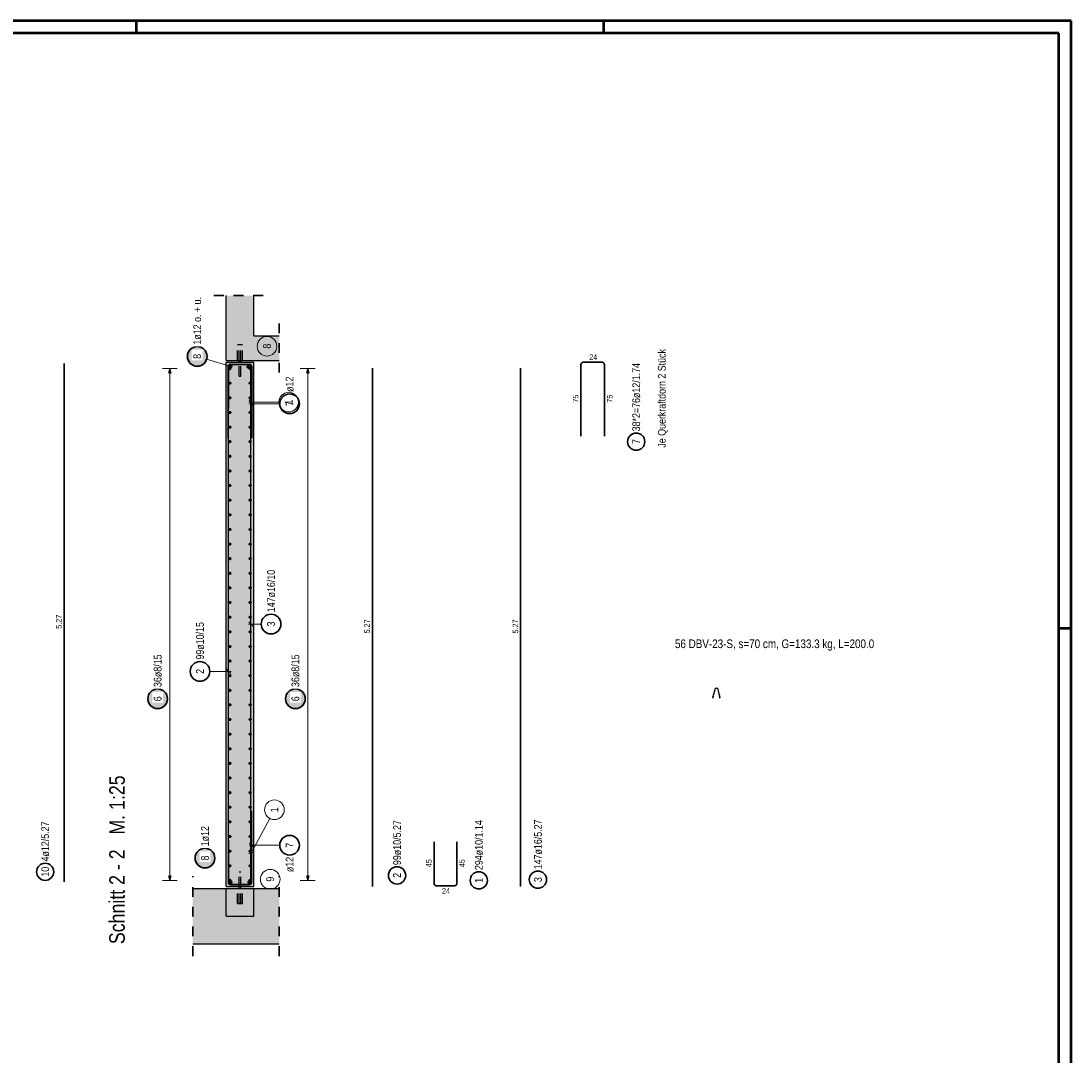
# Model space of a CAD drawing. Header units: millimetres. Extents: x 0 to 30.7, y 0 to 21.
# Tile 15 of 15: x 19.1 to 29.7, y 10.5 to 21. Entities that reach past the tile are written whole.
import ezdxf

# ---------------------------------------------------------------- set-up
doc = ezdxf.new("R2010")
doc.units = ezdxf.units.MM
doc.linetypes.add('HIDDEN', pattern=[0.375, 0.25, -0.125])
doc.layers.add('Mattenbewehrung', color=7, linetype='Continuous', lineweight=20)
doc.layers.add('Schraffuren', color=7, linetype='Continuous', lineweight=20)
doc.styles.add('Arial Narrow', font='ARIALN.TTF')

msp = doc.modelspace()

# ---------------------------------------------------------------- hatches: boundary and pattern name
at = {"lineweight": 50, "true_color": 0xffffff}
for points in [[(20.953884, 17.614743), (20.953817, 17.618582), (20.953616, 17.622416), (20.953281, 17.626241), (20.952813, 17.630052), (20.952212, 17.633844), (20.95148, 17.637613), (20.950616, 17.641354), (20.949622, 17.645063), (20.9485, 17.648735), (20.94725, 17.652365), (20.945874, 17.65595), (20.944374, 17.659484), (20.942751, 17.662964), (20.941008, 17.666385), (20.939146, 17.669743), (20.937169, 17.673034), (20.935078, 17.676254), (20.932875, 17.679399), (20.930565, 17.682466), (20.928148, 17.685449), (20.925629, 17.688347), (20.923011, 17.691155), (20.920296, 17.69387), (20.917488, 17.696489), (20.91459, 17.699008), (20.911606, 17.701424), (20.90854, 17.703735), (20.905395, 17.705937), (20.902175, 17.708028), (20.898884, 17.710006), (20.895525, 17.711867), (20.892104, 17.71361), (20.888625, 17.715233), (20.88509, 17.716733), (20.881506, 17.718109), (20.877875, 17.719359), (20.874204, 17.720482), (20.870495, 17.721475), (20.866754, 17.722339), (20.862985, 17.723072), (20.859193, 17.723672), (20.855382, 17.72414), (20.851557, 17.724475), (20.847722, 17.724676), (20.843884, 17.724743), (20.840045, 17.724676), (20.83621, 17.724475), (20.832385, 17.72414), (20.828575, 17.723672), (20.824782, 17.723072), (20.821013, 17.722339), (20.817272, 17.721475), (20.813563, 17.720482), (20.809892, 17.719359), (20.806261, 17.718109), (20.802677, 17.716733), (20.799143, 17.715233), (20.795663, 17.71361), (20.792242, 17.711867), (20.788884, 17.710006), (20.785592, 17.708028), (20.782372, 17.705937), (20.779227, 17.703735), (20.776161, 17.701424), (20.773177, 17.699008), (20.770279, 17.696489), (20.767471, 17.69387), (20.764756, 17.691155), (20.762138, 17.688347), (20.759619, 17.685449), (20.757202, 17.682466), (20.754892, 17.679399), (20.752689, 17.676254), (20.750598, 17.673034), (20.748621, 17.669743), (20.746759, 17.666385), (20.745016, 17.662964), (20.743394, 17.659484), (20.741893, 17.65595), (20.740517, 17.652365), (20.739267, 17.648735), (20.738145, 17.645063), (20.737151, 17.641354), (20.736287, 17.637613), (20.735555, 17.633844), (20.734954, 17.630052), (20.734486, 17.626241), (20.734152, 17.622416), (20.733951, 17.618582), (20.733884, 17.614743), (20.733951, 17.610904), (20.734152, 17.60707), (20.734486, 17.603245), (20.734954, 17.599434), (20.735555, 17.595642), (20.736287, 17.591873), (20.737151, 17.588131), (20.738145, 17.584423), (20.739267, 17.580751), (20.740517, 17.577121), (20.741893, 17.573536), (20.743394, 17.570002), (20.745016, 17.566522), (20.746759, 17.563101), (20.748621, 17.559743), (20.750598, 17.556452), (20.752689, 17.553232), (20.754892, 17.550086), (20.757202, 17.54702), (20.759619, 17.544036), (20.762138, 17.541138), (20.764756, 17.53833), (20.767471, 17.535615), (20.770279, 17.532997), (20.773177, 17.530478), (20.776161, 17.528062), (20.779227, 17.525751), (20.782372, 17.523549), (20.785592, 17.521458), (20.788884, 17.51948), (20.792242, 17.517619), (20.795663, 17.515876), (20.799143, 17.514253), (20.802677, 17.512753), (20.806261, 17.511377), (20.809892, 17.510127), (20.813563, 17.509004), (20.817272, 17.50801), (20.821013, 17.507147), (20.824782, 17.506414), (20.828575, 17.505813), (20.832385, 17.505345), (20.83621, 17.505011), (20.840045, 17.50481), (20.843884, 17.504743), (20.847722, 17.50481), (20.851557, 17.505011), (20.855382, 17.505345), (20.859193, 17.505813), (20.862985, 17.506414), (20.866754, 17.507147), (20.870495, 17.50801), (20.874204, 17.509004), (20.877875, 17.510127), (20.881506, 17.511377), (20.88509, 17.512753), (20.888625, 17.514253), (20.892104, 17.515876), (20.895525, 17.517619), (20.898884, 17.51948), (20.902175, 17.521458), (20.905395, 17.523549), (20.90854, 17.525751), (20.911606, 17.528062), (20.91459, 17.530478), (20.917488, 17.532997), (20.920296, 17.535615), (20.923011, 17.53833), (20.925629, 17.541138), (20.928148, 17.544036), (20.930565, 17.54702), (20.932875, 17.550086), (20.935078, 17.553232), (20.937169, 17.556452), (20.939146, 17.559743), (20.941008, 17.563101), (20.942751, 17.566522), (20.944374, 17.570002), (20.945874, 17.573536), (20.94725, 17.577121), (20.9485, 17.580751), (20.949622, 17.584423), (20.950616, 17.588131), (20.95148, 17.591873), (20.952212, 17.595642), (20.952813, 17.599434), (20.953281, 17.603245), (20.953616, 17.60707)], [(21.033025, 12.514194), (21.032958, 12.518033), (21.032757, 12.521867), (21.032423, 12.525692), (21.031955, 12.529503), (21.031354, 12.533295), (21.030622, 12.537064), (21.029758, 12.540805), (21.028764, 12.544514), (21.027641, 12.548185), (21.026391, 12.551816), (21.025015, 12.5554), (21.023515, 12.558935), (21.021893, 12.562414), (21.02015, 12.565835), (21.018288, 12.569194), (21.016311, 12.572485), (21.014219, 12.575705), (21.012017, 12.57885), (21.009706, 12.581916), (21.00729, 12.5849), (21.004771, 12.587798), (21.002153, 12.590606), (20.999438, 12.593321), (20.99663, 12.595939), (20.993732, 12.598458), (20.990748, 12.600875), (20.987682, 12.603185), (20.984536, 12.605388), (20.981316, 12.607479), (20.978025, 12.609456), (20.974667, 12.611318), (20.971246, 12.613061), (20.967766, 12.614684), (20.964232, 12.616184), (20.960647, 12.61756), (20.957017, 12.61881), (20.953345, 12.619932), (20.949637, 12.620926), (20.945896, 12.62179), (20.942127, 12.622522), (20.938334, 12.623123), (20.934523, 12.623591), (20.930698, 12.623926), (20.926864, 12.624127), (20.923025, 12.624194), (20.919186, 12.624127), (20.915352, 12.623926), (20.911527, 12.623591), (20.907716, 12.623123), (20.903924, 12.622522), (20.900155, 12.62179), (20.896414, 12.620926), (20.892705, 12.619932), (20.889033, 12.61881), (20.885403, 12.61756), (20.881819, 12.616184), (20.878284, 12.614684), (20.874804, 12.613061), (20.871383, 12.611318), (20.868025, 12.609456), (20.864734, 12.607479), (20.861514, 12.605388), (20.858369, 12.603185), (20.855303, 12.600875), (20.852319, 12.598458), (20.849421, 12.595939), (20.846613, 12.593321), (20.843898, 12.590606), (20.841279, 12.587798), (20.83876, 12.5849), (20.836344, 12.581916), (20.834033, 12.57885), (20.831831, 12.575705), (20.82974, 12.572485), (20.827762, 12.569194), (20.825901, 12.565835), (20.824158, 12.562414), (20.822535, 12.558935), (20.821035, 12.5554), (20.819659, 12.551816), (20.818409, 12.548185), (20.817286, 12.544514), (20.816293, 12.540805), (20.815429, 12.537064), (20.814696, 12.533295), (20.814096, 12.529503), (20.813628, 12.525692), (20.813293, 12.521867), (20.813092, 12.518033), (20.813025, 12.514194), (20.813092, 12.510355), (20.813293, 12.50652), (20.813628, 12.502695), (20.814096, 12.498885), (20.814696, 12.495092), (20.815429, 12.491323), (20.816293, 12.487582), (20.817286, 12.483873), (20.818409, 12.480202), (20.819659, 12.476571), (20.821035, 12.472987), (20.822535, 12.469453), (20.824158, 12.465973), (20.825901, 12.462552), (20.827762, 12.459194), (20.82974, 12.455902), (20.831831, 12.452682), (20.834033, 12.449537), (20.836344, 12.446471), (20.83876, 12.443487), (20.841279, 12.440589), (20.843898, 12.437781), (20.846613, 12.435066), (20.849421, 12.432448), (20.852319, 12.429929), (20.855303, 12.427512), (20.858369, 12.425202), (20.861514, 12.422999), (20.864734, 12.420908), (20.868025, 12.418931), (20.871383, 12.417069), (20.874804, 12.415326), (20.878284, 12.413704), (20.881819, 12.412203), (20.885403, 12.410827), (20.889033, 12.409577), (20.892705, 12.408455), (20.896414, 12.407461), (20.900155, 12.406597), (20.903924, 12.405865), (20.907716, 12.405264), (20.911527, 12.404796), (20.915352, 12.404462), (20.919186, 12.404261), (20.923025, 12.404194), (20.926864, 12.404261), (20.930698, 12.404462), (20.934523, 12.404796), (20.938334, 12.405264), (20.942127, 12.405865), (20.945896, 12.406597), (20.949637, 12.407461), (20.953345, 12.408455), (20.957017, 12.409577), (20.960647, 12.410827), (20.964232, 12.412203), (20.967766, 12.413704), (20.971246, 12.415326), (20.974667, 12.417069), (20.978025, 12.418931), (20.981316, 12.420908), (20.984536, 12.422999), (20.987682, 12.425202), (20.990748, 12.427512), (20.993732, 12.429929), (20.99663, 12.432448), (20.999438, 12.435066), (21.002153, 12.437781), (21.004771, 12.440589), (21.00729, 12.443487), (21.009706, 12.446471), (21.012017, 12.449537), (21.014219, 12.452682), (21.016311, 12.455902), (21.018288, 12.459194), (21.02015, 12.462552), (21.021893, 12.465973), (21.023515, 12.469453), (21.025015, 12.472987), (21.026391, 12.476571), (21.027641, 12.480202), (21.028764, 12.483873), (21.029758, 12.487582), (21.030622, 12.491323), (21.031354, 12.495092), (21.031955, 12.498885), (21.032423, 12.502695), (21.032757, 12.50652)]]:
    msp.add_hatch(color=7, dxfattribs=at).paths.add_polyline_path(points)
at = {"lineweight": 25, "true_color": 0xffffff}
for points in [[(20.55215, 14.133822), (20.552083, 14.13766), (20.551882, 14.141495), (20.551547, 14.14532), (20.551079, 14.149131), (20.550479, 14.152923), (20.549746, 14.156692), (20.548882, 14.160433), (20.547889, 14.164142), (20.546766, 14.167813), (20.545516, 14.171444), (20.54414, 14.175028), (20.54264, 14.178563), (20.541017, 14.182042), (20.539274, 14.185463), (20.537413, 14.188822), (20.535435, 14.192113), (20.533344, 14.195333), (20.531142, 14.198478), (20.528831, 14.201544), (20.526415, 14.204528), (20.523896, 14.207426), (20.521277, 14.210234), (20.518562, 14.212949), (20.515754, 14.215567), (20.512857, 14.218086), (20.509873, 14.220503), (20.506806, 14.222813), (20.503661, 14.225016), (20.500441, 14.227107), (20.49715, 14.229084), (20.493792, 14.230946), (20.490371, 14.232689), (20.486891, 14.234312), (20.483357, 14.235812), (20.479772, 14.237188), (20.476142, 14.238438), (20.47247, 14.23956), (20.468761, 14.240554), (20.46502, 14.241418), (20.461251, 14.24215), (20.457459, 14.242751), (20.453648, 14.243219), (20.449823, 14.243554), (20.445989, 14.243755), (20.44215, 14.243822), (20.438311, 14.243755), (20.434477, 14.243554), (20.430652, 14.243219), (20.426841, 14.242751), (20.423049, 14.24215), (20.41928, 14.241418), (20.415539, 14.240554), (20.41183, 14.23956), (20.408158, 14.238438), (20.404528, 14.237188), (20.400943, 14.235812), (20.397409, 14.234312), (20.393929, 14.232689), (20.390508, 14.230946), (20.38715, 14.229084), (20.383859, 14.227107), (20.380639, 14.225016), (20.377494, 14.222813), (20.374427, 14.220503), (20.371443, 14.218086), (20.368546, 14.215567), (20.365738, 14.212949), (20.363023, 14.210234), (20.360404, 14.207426), (20.357885, 14.204528), (20.355469, 14.201544), (20.353158, 14.198478), (20.350956, 14.195333), (20.348865, 14.192113), (20.346887, 14.188822), (20.345026, 14.185463), (20.343283, 14.182042), (20.34166, 14.178563), (20.34016, 14.175028), (20.338784, 14.171444), (20.337534, 14.167813), (20.336411, 14.164142), (20.335417, 14.160433), (20.334554, 14.156692), (20.333821, 14.152923), (20.33322, 14.149131), (20.332753, 14.14532), (20.332418, 14.141495), (20.332217, 14.13766), (20.33215, 14.133822), (20.332217, 14.129983), (20.332418, 14.126148), (20.332753, 14.122323), (20.33322, 14.118512), (20.333821, 14.11472), (20.334554, 14.110951), (20.335417, 14.10721), (20.336411, 14.103501), (20.337534, 14.09983), (20.338784, 14.096199), (20.34016, 14.092615), (20.34166, 14.08908), (20.343283, 14.085601), (20.345026, 14.08218), (20.346887, 14.078822), (20.348865, 14.07553), (20.350956, 14.07231), (20.353158, 14.069165), (20.355469, 14.066099), (20.357885, 14.063115), (20.360404, 14.060217), (20.363023, 14.057409), (20.365738, 14.054694), (20.368546, 14.052076), (20.371443, 14.049557), (20.374427, 14.04714), (20.377494, 14.04483), (20.380639, 14.042627), (20.383859, 14.040536), (20.38715, 14.038559), (20.390508, 14.036697), (20.393929, 14.034954), (20.397409, 14.033332), (20.400943, 14.031831), (20.404528, 14.030455), (20.408158, 14.029205), (20.41183, 14.028083), (20.415539, 14.027089), (20.41928, 14.026225), (20.423049, 14.025493), (20.426841, 14.024892), (20.430652, 14.024424), (20.434477, 14.024089), (20.438311, 14.023889), (20.44215, 14.023822), (20.445989, 14.023889), (20.449823, 14.024089), (20.453648, 14.024424), (20.457459, 14.024892), (20.461251, 14.025493), (20.46502, 14.026225), (20.468761, 14.027089), (20.47247, 14.028083), (20.476142, 14.029205), (20.479772, 14.030455), (20.483357, 14.031831), (20.486891, 14.033332), (20.490371, 14.034954), (20.493792, 14.036697), (20.49715, 14.038559), (20.500441, 14.040536), (20.503661, 14.042627), (20.506806, 14.04483), (20.509873, 14.04714), (20.512857, 14.049557), (20.515754, 14.052076), (20.518562, 14.054694), (20.521277, 14.057409), (20.523896, 14.060217), (20.526415, 14.063115), (20.528831, 14.066099), (20.531142, 14.069165), (20.533344, 14.07231), (20.535435, 14.07553), (20.537413, 14.078822), (20.539274, 14.08218), (20.541017, 14.085601), (20.54264, 14.08908), (20.54414, 14.092615), (20.545516, 14.096199), (20.546766, 14.09983), (20.547889, 14.103501), (20.548882, 14.10721), (20.549746, 14.110951), (20.550479, 14.11472), (20.551079, 14.118512), (20.551547, 14.122323), (20.551882, 14.126148)], [(21.95215, 14.133822), (21.952083, 14.13766), (21.951882, 14.141495), (21.951547, 14.14532), (21.951079, 14.149131), (21.950479, 14.152923), (21.949746, 14.156692), (21.948882, 14.160433), (21.947889, 14.164142), (21.946766, 14.167813), (21.945516, 14.171444), (21.94414, 14.175028), (21.94264, 14.178563), (21.941017, 14.182042), (21.939274, 14.185463), (21.937413, 14.188822), (21.935435, 14.192113), (21.933344, 14.195333), (21.931142, 14.198478), (21.928831, 14.201544), (21.926415, 14.204528), (21.923896, 14.207426), (21.921277, 14.210234), (21.918562, 14.212949), (21.915754, 14.215567), (21.912857, 14.218086), (21.909873, 14.220503), (21.906806, 14.222813), (21.903661, 14.225016), (21.900441, 14.227107), (21.89715, 14.229084), (21.893792, 14.230946), (21.890371, 14.232689), (21.886891, 14.234312), (21.883357, 14.235812), (21.879772, 14.237188), (21.876142, 14.238438), (21.87247, 14.23956), (21.868761, 14.240554), (21.86502, 14.241418), (21.861251, 14.24215), (21.857459, 14.242751), (21.853648, 14.243219), (21.849823, 14.243554), (21.845989, 14.243755), (21.84215, 14.243822), (21.838311, 14.243755), (21.834477, 14.243554), (21.830652, 14.243219), (21.826841, 14.242751), (21.823049, 14.24215), (21.81928, 14.241418), (21.815539, 14.240554), (21.81183, 14.23956), (21.808158, 14.238438), (21.804528, 14.237188), (21.800943, 14.235812), (21.797409, 14.234312), (21.793929, 14.232689), (21.790508, 14.230946), (21.78715, 14.229084), (21.783859, 14.227107), (21.780639, 14.225016), (21.777494, 14.222813), (21.774427, 14.220503), (21.771443, 14.218086), (21.768546, 14.215567), (21.765738, 14.212949), (21.763023, 14.210234), (21.760404, 14.207426), (21.757885, 14.204528), (21.755469, 14.201544), (21.753158, 14.198478), (21.750956, 14.195333), (21.748865, 14.192113), (21.746887, 14.188822), (21.745026, 14.185463), (21.743283, 14.182042), (21.74166, 14.178563), (21.74016, 14.175028), (21.738784, 14.171444), (21.737534, 14.167813), (21.736411, 14.164142), (21.735417, 14.160433), (21.734554, 14.156692), (21.733821, 14.152923), (21.73322, 14.149131), (21.732753, 14.14532), (21.732418, 14.141495), (21.732217, 14.13766), (21.73215, 14.133822), (21.732217, 14.129983), (21.732418, 14.126148), (21.732753, 14.122323), (21.73322, 14.118512), (21.733821, 14.11472), (21.734554, 14.110951), (21.735417, 14.10721), (21.736411, 14.103501), (21.737534, 14.09983), (21.738784, 14.096199), (21.74016, 14.092615), (21.74166, 14.08908), (21.743283, 14.085601), (21.745026, 14.08218), (21.746887, 14.078822), (21.748865, 14.07553), (21.750956, 14.07231), (21.753158, 14.069165), (21.755469, 14.066099), (21.757885, 14.063115), (21.760404, 14.060217), (21.763023, 14.057409), (21.765738, 14.054694), (21.768546, 14.052076), (21.771443, 14.049557), (21.774427, 14.04714), (21.777494, 14.04483), (21.780639, 14.042627), (21.783859, 14.040536), (21.78715, 14.038559), (21.790508, 14.036697), (21.793929, 14.034954), (21.797409, 14.033332), (21.800943, 14.031831), (21.804528, 14.030455), (21.808158, 14.029205), (21.81183, 14.028083), (21.815539, 14.027089), (21.81928, 14.026225), (21.823049, 14.025493), (21.826841, 14.024892), (21.830652, 14.024424), (21.834477, 14.024089), (21.838311, 14.023889), (21.84215, 14.023822), (21.845989, 14.023889), (21.849823, 14.024089), (21.853648, 14.024424), (21.857459, 14.024892), (21.861251, 14.025493), (21.86502, 14.026225), (21.868761, 14.027089), (21.87247, 14.028083), (21.876142, 14.029205), (21.879772, 14.030455), (21.883357, 14.031831), (21.886891, 14.033332), (21.890371, 14.034954), (21.893792, 14.036697), (21.89715, 14.038559), (21.900441, 14.040536), (21.903661, 14.042627), (21.906806, 14.04483), (21.909873, 14.04714), (21.912857, 14.049557), (21.915754, 14.052076), (21.918562, 14.054694), (21.921277, 14.057409), (21.923896, 14.060217), (21.926415, 14.063115), (21.928831, 14.066099), (21.931142, 14.069165), (21.933344, 14.07231), (21.935435, 14.07553), (21.937413, 14.078822), (21.939274, 14.08218), (21.941017, 14.085601), (21.94264, 14.08908), (21.94414, 14.092615), (21.945516, 14.096199), (21.946766, 14.09983), (21.947889, 14.103501), (21.948882, 14.10721), (21.949746, 14.110951), (21.950479, 14.11472), (21.951079, 14.118512), (21.951547, 14.122323), (21.951882, 14.126148)]]:
    msp.add_hatch(color=7, dxfattribs=at).paths.add_polyline_path(points)
at = {"layer": 'Schraffuren', "lineweight": 25, "true_color": 0xd7ffd7}
for points in [[(21.138753, 17.574857), (21.418753, 17.57486), (21.418753, 18.232881), (21.138753, 18.232881)], [(21.67772, 17.57486), (21.67772, 17.82486), (21.418753, 17.82486), (21.418753, 17.57486)], [(21.418753, 12.224029), (21.418753, 17.554847), (21.138753, 17.554847), (21.138753, 12.224029)], [(21.418759, 11.924029), (21.418753, 12.204029), (21.138753, 12.204029), (21.138759, 11.924029)]]:
    msp.add_hatch(color=254, dxfattribs=at).paths.add_polyline_path(points)
at = {"layer": 'Schraffuren', "lineweight": 25, "true_color": 0xf0f0f0}
msp.add_hatch(color=7, dxfattribs=at).paths.add_polyline_path([(20.798144, 11.644029), (21.67772, 11.644029), (21.67772, 12.204029), (21.418753, 12.204029), (21.418759, 11.924029), (21.138759, 11.924029), (21.138753, 12.204029), (20.798144, 12.204029)])

# ---------------------------------------------------------------- linework, layer by layer
at = {"color": 4, "linetype": 'Continuous', "lineweight": 50}
for p, q in [((29.725, 21.025), (0, 21.025)), ((20.225, 21.025), (20.225, 20.9)), ((24.975, 21.025), (24.975, 20.9)), ((29.725, 0), (29.725, 21.025)), ((29.6, 20.9), (0.5, 20.9)), ((29.6, 0.125), (29.6, 20.9)), ((29.725, 14.85), (29.6, 14.85))]:
    msp.add_line(p, q, dxfattribs=at)
at = {"color": 2, "linetype": 'HIDDEN', "lineweight": 35, "ltscale": 0.25}
for p, q in [((21.013753, 18.232881), (21.543753, 18.232881)), ((21.67772, 17.44986), (21.67772, 17.94986)), ((20.798144, 11.519029), (20.798144, 12.329029)), ((21.67772, 11.519029), (21.67772, 12.329029))]:
    msp.add_line(p, q, dxfattribs=at)
at = {"color": 3, "linetype": 'HIDDEN', "lineweight": 25, "ltscale": 0.25}
for p, q in [((21.253759, 17.57486), (21.253759, 17.73486)), ((21.253759, 17.73486), (21.255662, 17.73486)), ((21.255662, 17.73486), (21.261081, 17.73486)), ((21.261081, 17.73486), (21.269192, 17.73486)), ((21.269192, 17.73486), (21.278759, 17.73486)), ((21.270759, 17.57486), (21.270759, 17.73486)), ((21.278759, 17.73486), (21.288326, 17.73486)), ((21.286759, 17.57486), (21.286759, 17.73486)), ((21.288326, 17.73486), (21.296437, 17.73486)), ((21.296437, 17.73486), (21.301856, 17.73486)), ((21.301856, 17.73486), (21.303759, 17.73486)), ((21.303759, 17.57486), (21.303759, 17.73486)), ((21.270759, 17.41486), (21.270759, 17.554847)), ((21.286759, 17.41486), (21.286759, 17.554847)), ((21.270759, 17.41486), (21.271368, 17.41486)), ((21.271368, 17.41486), (21.273102, 17.41486)), ((21.273102, 17.41486), (21.275697, 17.41486)), ((21.275697, 17.41486), (21.278759, 17.41486)), ((21.278759, 17.41486), (21.28182, 17.41486)), ((21.28182, 17.41486), (21.284416, 17.41486)), ((21.284416, 17.41486), (21.28615, 17.41486)), ((21.28615, 17.41486), (21.286759, 17.41486)), ((21.270759, 12.224029), (21.270759, 12.374029)), ((21.270759, 12.374029), (21.271368, 12.374029)), ((21.271368, 12.374029), (21.273102, 12.374029)), ((21.273102, 12.374029), (21.275697, 12.374029)), ((21.275697, 12.374029), (21.278759, 12.374029)), ((21.278759, 12.374029), (21.28182, 12.374029)), ((21.28182, 12.374029), (21.284416, 12.374029)), ((21.284416, 12.374029), (21.28615, 12.374029)), ((21.28615, 12.374029), (21.286759, 12.374029)), ((21.286759, 12.224029), (21.286759, 12.374029)), ((21.253759, 12.054029), (21.253759, 12.204029)), ((21.270759, 12.054029), (21.270759, 12.204029)), ((21.286759, 12.054029), (21.286759, 12.204029)), ((21.303759, 12.054029), (21.303759, 12.204029)), ((21.253759, 12.054029), (21.255662, 12.054029)), ((21.255662, 12.054029), (21.261081, 12.054029)), ((21.261081, 12.054029), (21.269192, 12.054029)), ((21.269192, 12.054029), (21.278759, 12.054029)), ((21.278759, 12.054029), (21.288326, 12.054029)), ((21.288326, 12.054029), (21.296437, 12.054029)), ((21.296437, 12.054029), (21.301856, 12.054029)), ((21.301856, 12.054029), (21.303759, 12.054029))]:
    msp.add_line(p, q, dxfattribs=at)
at = {"color": 2, "linetype": 'Continuous', "lineweight": 35}
for p, q in [((19.491678, 12.272326), (19.491678, 17.543144)), ((24.743417, 16.80486), (24.743417, 17.53086)), ((24.767417, 17.55486), (24.959411, 17.55486)), ((24.983411, 17.53086), (24.983411, 16.80486)), ((22.624204, 12.224029), (22.624204, 17.494847)), ((24.130973, 12.224029), (24.130973, 17.494847)), ((23.252278, 12.679069), (23.252278, 12.254069)), ((23.482278, 12.254069), (23.482278, 12.679069)), ((23.272278, 12.234069), (23.462278, 12.234069))]:
    msp.add_line(p, q, dxfattribs=at)
at = {"color": 5, "linetype": 'Continuous', "lineweight": 18}
for p, q in [((21.184759, 17.513847), (20.939771, 17.586361)), ((20.64215, 17.490847), (20.49215, 17.490847)), ((20.56715, 12.288029), (20.56715, 17.490847)), ((22.04215, 17.490847), (21.89215, 17.490847)), ((21.96715, 17.490847), (21.96715, 12.288029)), ((21.683205, 17.133516), (21.373753, 17.133516)), ((21.494838, 14.893942), (21.365759, 14.893942)), ((20.972404, 14.412449), (21.188759, 14.412449)), ((21.683205, 12.64536), (21.373753, 12.64536)), ((20.49215, 12.288029), (20.64215, 12.288029)), ((21.89215, 12.288029), (22.04215, 12.288029))]:
    msp.add_line(p, q, dxfattribs=at)
at = {"color": 3, "linetype": 'Continuous', "lineweight": 25}
for p, q in [((21.158758, 16.784847), (21.158759, 17.510847)), ((21.163759, 12.254029), (21.163759, 17.524847)), ((21.163759, 17.509847), (21.163759, 17.084847)), ((21.182759, 17.534847), (21.374753, 17.534847)), ((21.373759, 17.529847), (21.183759, 17.529847)), ((21.270759, 17.554847), (21.270759, 17.57486)), ((21.286759, 17.554847), (21.286759, 17.57486)), ((21.390759, 12.254029), (21.390759, 17.524847)), ((21.393759, 17.084847), (21.393759, 17.509847)), ((21.398753, 17.510847), (21.398753, 16.784847)), ((20.56715, 17.490847), (20.553753, 17.440847)), ((20.580547, 17.440847), (20.56715, 17.490847)), ((21.96715, 17.490847), (21.953753, 17.440847)), ((21.980547, 17.440847), (21.96715, 17.490847)), ((21.376656, 17.155613), (21.42085, 17.111419)), ((21.368662, 14.91604), (21.412856, 14.871845)), ((21.185856, 14.390352), (21.141662, 14.434546)), ((26.085719, 14.144596), (26.110219, 14.240596)), ((26.110219, 14.240596), (26.131219, 14.240596)), ((26.131219, 14.240596), (26.155719, 14.144596)), ((26.085719, 14.152686), (26.087479, 14.159596)), ((26.085719, 14.152686), (26.085719, 14.144596)), ((26.085719, 14.144596), (26.087779, 14.144596)), ((26.087779, 14.144596), (26.091609, 14.159596)), ((26.149829, 14.159596), (26.153659, 14.144596)), ((26.153659, 14.144596), (26.155719, 14.144596)), ((26.153959, 14.159596), (26.155719, 14.152686)), ((26.155719, 14.152686), (26.155719, 14.144596)), ((21.158758, 12.994029), (21.158759, 12.268029)), ((21.398753, 12.268029), (21.398753, 12.994029)), ((21.163759, 12.694029), (21.163759, 12.269029)), ((21.376656, 12.667457), (21.42085, 12.623263)), ((21.393759, 12.269029), (21.393759, 12.694029)), ((20.553753, 12.338029), (20.56715, 12.288029)), ((20.56715, 12.288029), (20.580547, 12.338029)), ((21.953753, 12.338029), (21.96715, 12.288029)), ((21.96715, 12.288029), (21.980547, 12.338029)), ((20.798144, 12.204029), (21.138759, 12.204029)), ((21.182759, 12.244029), (21.374753, 12.244029)), ((21.183759, 12.249029), (21.373759, 12.249029)), ((21.270759, 12.204029), (21.270759, 12.224029)), ((21.286759, 12.204029), (21.286759, 12.224029)), ((21.418759, 12.204029), (21.67772, 12.204029)), ((20.798144, 11.644029), (21.67772, 11.644029))]:
    msp.add_line(p, q, dxfattribs=at)
at = {"color": 9, "linetype": 'Continuous', "lineweight": 0}
for p, q in [((21.67385, 17.149759), (21.368759, 17.149759)), ((21.371662, 17.171857), (21.415856, 17.127662)), ((21.581808, 12.917813), (21.381895, 12.547024)), ((21.363822, 12.560066), (21.423696, 12.577993))]:
    msp.add_line(p, q, dxfattribs=at)
for centre in [(21.553395, 17.718642), (21.77385, 17.149759), (21.629266, 13.005835), (21.586041, 12.299886)]:
    msp.add_circle(centre, 0.1, dxfattribs=at)
at = {"color": 2, "linetype": 'Continuous', "lineweight": 35}
for centre, radius in [((20.843884, 17.614743), 0.1), ((21.783205, 17.133516), 0.1), ((25.305893, 16.748053), 0.0875), ((21.594838, 14.893942), 0.1), ((20.872404, 14.412449), 0.1), ((20.44215, 14.133822), 0.1), ((21.84215, 14.133822), 0.1), ((21.783205, 12.64536), 0.1), ((20.923025, 12.514194), 0.1), ((19.298771, 12.375211), 0.0875), ((22.875438, 12.338431), 0.0875), ((24.306953, 12.295437), 0.0875), ((23.706187, 12.287899), 0.0875)]:
    msp.add_circle(centre, radius, dxfattribs=at)
at = {"color": 4, "linetype": 'Continuous', "lineweight": 50}
for centre, radius in [((21.184759, 17.513847), 0.006), ((21.184759, 17.513847), 0.006), ((21.184759, 17.513847), 0.0054), ((21.184759, 17.513847), 0.0042), ((21.184759, 17.513847), 0.003), ((21.184759, 17.513847), 0.0018), ((21.184759, 17.513847), 0.0006), ((21.362759, 17.508847), 0.006), ((21.362759, 17.508847), 0.006), ((21.362759, 17.508847), 0.0054), ((21.362759, 17.508847), 0.0042), ((21.362759, 17.508847), 0.003), ((21.362759, 17.508847), 0.0018), ((21.362759, 17.508847), 0.0006), ((21.174759, 17.490847), 0.004), ((21.174759, 17.490847), 0.004), ((21.174759, 17.490847), 0.0036), ((21.174759, 17.490847), 0.0028), ((21.174759, 17.490847), 0.002), ((21.174759, 17.490847), 0.0012), ((21.174759, 17.490847), 0.0004), ((21.382759, 17.490847), 0.004), ((21.382759, 17.490847), 0.004), ((21.382759, 17.490847), 0.0036), ((21.382759, 17.490847), 0.0028), ((21.382759, 17.490847), 0.002), ((21.382759, 17.490847), 0.0012), ((21.382759, 17.490847), 0.0004), ((21.174759, 17.342195), 0.004), ((21.174759, 17.342195), 0.004), ((21.174759, 17.342195), 0.0036), ((21.174759, 17.342195), 0.0028), ((21.174759, 17.342195), 0.002), ((21.174759, 17.342195), 0.0012), ((21.174759, 17.342195), 0.0004), ((21.382759, 17.342195), 0.004), ((21.382759, 17.342195), 0.004), ((21.382759, 17.342195), 0.0036), ((21.382759, 17.342195), 0.0028), ((21.382759, 17.342195), 0.002), ((21.382759, 17.342195), 0.0012), ((21.382759, 17.342195), 0.0004), ((21.174759, 17.193543), 0.004), ((21.174759, 17.193543), 0.004), ((21.174759, 17.193543), 0.0036), ((21.174759, 17.193543), 0.0028), ((21.174759, 17.193543), 0.002), ((21.174759, 17.193543), 0.0012), ((21.174759, 17.193543), 0.0004), ((21.382759, 17.193543), 0.004), ((21.382759, 17.193543), 0.004), ((21.382759, 17.193543), 0.0036), ((21.382759, 17.193543), 0.0028), ((21.382759, 17.193543), 0.002), ((21.382759, 17.193543), 0.0012), ((21.382759, 17.193543), 0.0004), ((21.174759, 17.044891), 0.004), ((21.174759, 17.044891), 0.004), ((21.174759, 17.044891), 0.0036), ((21.174759, 17.044891), 0.0028), ((21.174759, 17.044891), 0.002), ((21.174759, 17.044891), 0.0012), ((21.174759, 17.044891), 0.0004), ((21.382759, 17.044891), 0.004), ((21.382759, 17.044891), 0.004), ((21.382759, 17.044891), 0.0036), ((21.382759, 17.044891), 0.0028), ((21.382759, 17.044891), 0.002), ((21.382759, 17.044891), 0.0012), ((21.382759, 17.044891), 0.0004), ((21.174759, 16.896239), 0.004), ((21.174759, 16.896239), 0.004), ((21.174759, 16.896239), 0.0036), ((21.174759, 16.896239), 0.0028), ((21.174759, 16.896239), 0.002), ((21.174759, 16.896239), 0.0012), ((21.174759, 16.896239), 0.0004), ((21.382759, 16.896239), 0.004), ((21.382759, 16.896239), 0.004), ((21.382759, 16.896239), 0.0036), ((21.382759, 16.896239), 0.0028), ((21.382759, 16.896239), 0.002), ((21.382759, 16.896239), 0.0012), ((21.382759, 16.896239), 0.0004), ((21.174759, 16.747587), 0.004), ((21.174759, 16.747587), 0.004), ((21.174759, 16.747587), 0.0036), ((21.174759, 16.747587), 0.0028), ((21.174759, 16.747587), 0.002), ((21.174759, 16.747587), 0.0012), ((21.174759, 16.747587), 0.0004), ((21.382759, 16.747587), 0.004), ((21.382759, 16.747587), 0.004), ((21.382759, 16.747587), 0.0036), ((21.382759, 16.747587), 0.0028), ((21.382759, 16.747587), 0.002), ((21.382759, 16.747587), 0.0012), ((21.382759, 16.747587), 0.0004), ((21.174759, 16.598935), 0.004), ((21.174759, 16.598935), 0.004), ((21.174759, 16.598935), 0.0036), ((21.174759, 16.598935), 0.0028), ((21.174759, 16.598935), 0.002), ((21.174759, 16.598935), 0.0012), ((21.174759, 16.598935), 0.0004), ((21.382759, 16.598935), 0.004), ((21.382759, 16.598935), 0.004), ((21.382759, 16.598935), 0.0036), ((21.382759, 16.598935), 0.0028), ((21.382759, 16.598935), 0.002), ((21.382759, 16.598935), 0.0012), ((21.382759, 16.598935), 0.0004), ((21.174759, 16.450283), 0.004), ((21.174759, 16.450283), 0.004), ((21.174759, 16.450283), 0.0036), ((21.174759, 16.450283), 0.0028), ((21.174759, 16.450283), 0.002), ((21.174759, 16.450283), 0.0012), ((21.174759, 16.450283), 0.0004), ((21.382759, 16.450283), 0.004), ((21.382759, 16.450283), 0.004), ((21.382759, 16.450283), 0.0036), ((21.382759, 16.450283), 0.0028), ((21.382759, 16.450283), 0.002), ((21.382759, 16.450283), 0.0012), ((21.382759, 16.450283), 0.0004), ((21.174759, 16.301631), 0.004), ((21.174759, 16.301631), 0.004), ((21.174759, 16.301631), 0.0036), ((21.174759, 16.301631), 0.0028), ((21.174759, 16.301631), 0.002), ((21.174759, 16.301631), 0.0012), ((21.174759, 16.301631), 0.0004), ((21.382759, 16.301631), 0.004), ((21.382759, 16.301631), 0.004), ((21.382759, 16.301631), 0.0036), ((21.382759, 16.301631), 0.0028), ((21.382759, 16.301631), 0.002), ((21.382759, 16.301631), 0.0012), ((21.382759, 16.301631), 0.0004), ((21.174759, 16.152979), 0.004), ((21.174759, 16.152979), 0.004), ((21.174759, 16.152979), 0.0036), ((21.174759, 16.152979), 0.0028), ((21.174759, 16.152979), 0.002), ((21.174759, 16.152979), 0.0012), ((21.174759, 16.152979), 0.0004), ((21.382759, 16.152979), 0.004), ((21.382759, 16.152979), 0.004), ((21.382759, 16.152979), 0.0036), ((21.382759, 16.152979), 0.0028), ((21.382759, 16.152979), 0.002), ((21.382759, 16.152979), 0.0012), ((21.382759, 16.152979), 0.0004), ((21.174759, 16.004327), 0.004), ((21.174759, 16.004327), 0.004), ((21.174759, 16.004327), 0.0036), ((21.382759, 16.004327), 0.004), ((21.382759, 16.004327), 0.004), ((21.382759, 16.004327), 0.0036), ((21.174759, 16.004327), 0.0028), ((21.174759, 16.004327), 0.002), ((21.174759, 16.004327), 0.0012), ((21.174759, 16.004327), 0.0004), ((21.382759, 16.004327), 0.0028), ((21.382759, 16.004327), 0.002), ((21.382759, 16.004327), 0.0012), ((21.382759, 16.004327), 0.0004), ((21.174759, 15.855676), 0.004), ((21.174759, 15.855676), 0.004), ((21.174759, 15.855676), 0.0036), ((21.174759, 15.855676), 0.0028), ((21.174759, 15.855676), 0.002), ((21.174759, 15.855676), 0.0012), ((21.174759, 15.855676), 0.0004), ((21.382759, 15.855676), 0.004), ((21.382759, 15.855676), 0.004), ((21.382759, 15.855676), 0.0036), ((21.382759, 15.855676), 0.0028), ((21.382759, 15.855676), 0.002), ((21.382759, 15.855676), 0.0012), ((21.382759, 15.855676), 0.0004), ((21.174759, 15.707024), 0.004), ((21.174759, 15.707024), 0.004), ((21.174759, 15.707024), 0.0036), ((21.174759, 15.707024), 0.0028), ((21.174759, 15.707024), 0.002), ((21.174759, 15.707024), 0.0012), ((21.174759, 15.707024), 0.0004), ((21.382759, 15.707024), 0.004), ((21.382759, 15.707024), 0.004), ((21.382759, 15.707024), 0.0036), ((21.382759, 15.707024), 0.0028), ((21.382759, 15.707024), 0.002), ((21.382759, 15.707024), 0.0012), ((21.382759, 15.707024), 0.0004), ((21.174759, 15.558372), 0.004), ((21.174759, 15.558372), 0.004), ((21.174759, 15.558372), 0.0036), ((21.174759, 15.558372), 0.0028), ((21.174759, 15.558372), 0.002), ((21.174759, 15.558372), 0.0012), ((21.174759, 15.558372), 0.0004), ((21.382759, 15.558372), 0.004), ((21.382759, 15.558372), 0.004), ((21.382759, 15.558372), 0.0036), ((21.382759, 15.558372), 0.0028), ((21.382759, 15.558372), 0.002), ((21.382759, 15.558372), 0.0012), ((21.382759, 15.558372), 0.0004), ((21.174759, 15.40972), 0.004), ((21.174759, 15.40972), 0.004), ((21.174759, 15.40972), 0.0036), ((21.174759, 15.40972), 0.0028), ((21.174759, 15.40972), 0.002), ((21.174759, 15.40972), 0.0012), ((21.174759, 15.40972), 0.0004), ((21.382759, 15.40972), 0.004), ((21.382759, 15.40972), 0.004), ((21.382759, 15.40972), 0.0036), ((21.382759, 15.40972), 0.0028), ((21.382759, 15.40972), 0.002), ((21.382759, 15.40972), 0.0012), ((21.382759, 15.40972), 0.0004), ((21.174759, 15.261068), 0.004), ((21.174759, 15.261068), 0.004), ((21.174759, 15.261068), 0.0036), ((21.174759, 15.261068), 0.0028), ((21.174759, 15.261068), 0.002), ((21.174759, 15.261068), 0.0012), ((21.174759, 15.261068), 0.0004), ((21.382759, 15.261068), 0.004), ((21.382759, 15.261068), 0.004), ((21.382759, 15.261068), 0.0036), ((21.382759, 15.261068), 0.0028), ((21.382759, 15.261068), 0.002), ((21.382759, 15.261068), 0.0012), ((21.382759, 15.261068), 0.0004), ((21.174759, 15.112416), 0.004), ((21.174759, 15.112416), 0.004), ((21.174759, 15.112416), 0.0036), ((21.174759, 15.112416), 0.0028), ((21.174759, 15.112416), 0.002), ((21.174759, 15.112416), 0.0012), ((21.174759, 15.112416), 0.0004), ((21.382759, 15.112416), 0.004), ((21.382759, 15.112416), 0.004), ((21.382759, 15.112416), 0.0036), ((21.382759, 15.112416), 0.0028), ((21.382759, 15.112416), 0.002), ((21.382759, 15.112416), 0.0012), ((21.382759, 15.112416), 0.0004), ((21.174759, 14.963764), 0.004), ((21.174759, 14.963764), 0.004), ((21.174759, 14.963764), 0.0036), ((21.174759, 14.963764), 0.0028), ((21.174759, 14.963764), 0.002), ((21.174759, 14.963764), 0.0012), ((21.174759, 14.963764), 0.0004), ((21.382759, 14.963764), 0.004), ((21.382759, 14.963764), 0.004), ((21.382759, 14.963764), 0.0036), ((21.382759, 14.963764), 0.0028), ((21.382759, 14.963764), 0.002), ((21.382759, 14.963764), 0.0012), ((21.382759, 14.963764), 0.0004), ((21.174759, 14.815112), 0.004), ((21.174759, 14.815112), 0.004), ((21.174759, 14.815112), 0.0036), ((21.174759, 14.815112), 0.0028), ((21.174759, 14.815112), 0.002), ((21.174759, 14.815112), 0.0012), ((21.174759, 14.815112), 0.0004), ((21.382759, 14.815112), 0.004), ((21.382759, 14.815112), 0.004), ((21.382759, 14.815112), 0.0036), ((21.382759, 14.815112), 0.0028), ((21.382759, 14.815112), 0.002), ((21.382759, 14.815112), 0.0012), ((21.382759, 14.815112), 0.0004), ((21.174759, 14.66646), 0.004), ((21.174759, 14.66646), 0.004), ((21.174759, 14.66646), 0.0036), ((21.174759, 14.66646), 0.0028), ((21.174759, 14.66646), 0.002), ((21.174759, 14.66646), 0.0012), ((21.174759, 14.66646), 0.0004), ((21.382759, 14.66646), 0.004), ((21.382759, 14.66646), 0.004), ((21.382759, 14.66646), 0.0036), ((21.382759, 14.66646), 0.0028), ((21.382759, 14.66646), 0.002), ((21.382759, 14.66646), 0.0012), ((21.382759, 14.66646), 0.0004), ((21.174759, 14.517808), 0.004), ((21.174759, 14.517808), 0.004), ((21.174759, 14.517808), 0.0036), ((21.174759, 14.517808), 0.0028), ((21.174759, 14.517808), 0.002), ((21.174759, 14.517808), 0.0012), ((21.174759, 14.517808), 0.0004), ((21.382759, 14.517808), 0.004), ((21.382759, 14.517808), 0.004), ((21.382759, 14.517808), 0.0036), ((21.382759, 14.517808), 0.0028), ((21.382759, 14.517808), 0.002), ((21.382759, 14.517808), 0.0012), ((21.382759, 14.517808), 0.0004), ((21.174759, 14.369156), 0.004), ((21.174759, 14.369156), 0.004), ((21.174759, 14.369156), 0.0036), ((21.174759, 14.369156), 0.0028), ((21.174759, 14.369156), 0.002), ((21.174759, 14.369156), 0.0012), ((21.174759, 14.369156), 0.0004), ((21.382759, 14.369156), 0.004), ((21.382759, 14.369156), 0.004), ((21.382759, 14.369156), 0.0036), ((21.382759, 14.369156), 0.0028), ((21.382759, 14.369156), 0.002), ((21.382759, 14.369156), 0.0012), ((21.382759, 14.369156), 0.0004), ((21.174759, 14.220504), 0.004), ((21.174759, 14.220504), 0.004), ((21.174759, 14.220504), 0.0036), ((21.174759, 14.220504), 0.0028), ((21.174759, 14.220504), 0.002), ((21.174759, 14.220504), 0.0012), ((21.174759, 14.220504), 0.0004), ((21.382759, 14.220504), 0.004), ((21.382759, 14.220504), 0.004), ((21.382759, 14.220504), 0.0036), ((21.382759, 14.220504), 0.0028), ((21.382759, 14.220504), 0.002), ((21.382759, 14.220504), 0.0012), ((21.382759, 14.220504), 0.0004), ((21.174759, 14.071852), 0.004), ((21.174759, 14.071852), 0.004), ((21.174759, 14.071852), 0.0036), ((21.174759, 14.071852), 0.0028), ((21.174759, 14.071852), 0.002), ((21.174759, 14.071852), 0.0012), ((21.174759, 14.071852), 0.0004), ((21.382759, 14.071852), 0.004), ((21.382759, 14.071852), 0.004), ((21.382759, 14.071852), 0.0036), ((21.382759, 14.071852), 0.0028), ((21.382759, 14.071852), 0.002), ((21.382759, 14.071852), 0.0012), ((21.382759, 14.071852), 0.0004), ((21.174759, 13.9232), 0.004), ((21.174759, 13.9232), 0.004), ((21.174759, 13.9232), 0.0036), ((21.174759, 13.9232), 0.0028), ((21.174759, 13.9232), 0.002), ((21.174759, 13.9232), 0.0012), ((21.174759, 13.9232), 0.0004), ((21.382759, 13.9232), 0.004), ((21.382759, 13.9232), 0.004), ((21.382759, 13.9232), 0.0036), ((21.382759, 13.9232), 0.0028), ((21.382759, 13.9232), 0.002), ((21.382759, 13.9232), 0.0012), ((21.382759, 13.9232), 0.0004), ((21.174759, 13.774548), 0.004), ((21.174759, 13.774548), 0.004), ((21.174759, 13.774548), 0.0036), ((21.174759, 13.774548), 0.0028), ((21.174759, 13.774548), 0.002), ((21.174759, 13.774548), 0.0012), ((21.174759, 13.774548), 0.0004), ((21.382759, 13.774548), 0.004), ((21.382759, 13.774548), 0.004), ((21.382759, 13.774548), 0.0036), ((21.382759, 13.774548), 0.0028), ((21.382759, 13.774548), 0.002), ((21.382759, 13.774548), 0.0012), ((21.382759, 13.774548), 0.0004), ((21.174759, 13.625896), 0.004), ((21.174759, 13.625896), 0.004), ((21.174759, 13.625896), 0.0036), ((21.174759, 13.625896), 0.0028), ((21.174759, 13.625896), 0.002), ((21.174759, 13.625896), 0.0012), ((21.174759, 13.625896), 0.0004), ((21.382759, 13.625896), 0.004), ((21.382759, 13.625896), 0.004), ((21.382759, 13.625896), 0.0036), ((21.382759, 13.625896), 0.0028), ((21.382759, 13.625896), 0.002), ((21.382759, 13.625896), 0.0012), ((21.382759, 13.625896), 0.0004), ((21.174759, 13.477245), 0.004), ((21.174759, 13.477245), 0.004), ((21.174759, 13.477245), 0.0036), ((21.174759, 13.477245), 0.0028), ((21.174759, 13.477245), 0.002), ((21.174759, 13.477245), 0.0012), ((21.174759, 13.477245), 0.0004), ((21.382759, 13.477245), 0.004), ((21.382759, 13.477245), 0.004), ((21.382759, 13.477245), 0.0036), ((21.382759, 13.477245), 0.0028), ((21.382759, 13.477245), 0.002), ((21.382759, 13.477245), 0.0012), ((21.382759, 13.477245), 0.0004), ((21.174759, 13.328593), 0.004), ((21.174759, 13.328593), 0.004), ((21.174759, 13.328593), 0.0036), ((21.174759, 13.328593), 0.0028), ((21.174759, 13.328593), 0.002), ((21.174759, 13.328593), 0.0012), ((21.174759, 13.328593), 0.0004), ((21.382759, 13.328593), 0.004), ((21.382759, 13.328593), 0.004), ((21.382759, 13.328593), 0.0036), ((21.382759, 13.328593), 0.0028), ((21.382759, 13.328593), 0.002), ((21.382759, 13.328593), 0.0012), ((21.382759, 13.328593), 0.0004), ((21.174759, 13.179941), 0.004), ((21.174759, 13.179941), 0.004), ((21.174759, 13.179941), 0.0036), ((21.174759, 13.179941), 0.0028), ((21.174759, 13.179941), 0.002), ((21.174759, 13.179941), 0.0012), ((21.174759, 13.179941), 0.0004), ((21.382759, 13.179941), 0.004), ((21.382759, 13.179941), 0.004), ((21.382759, 13.179941), 0.0036), ((21.382759, 13.179941), 0.0028), ((21.382759, 13.179941), 0.002), ((21.382759, 13.179941), 0.0012), ((21.382759, 13.179941), 0.0004), ((21.174759, 13.031289), 0.004), ((21.174759, 13.031289), 0.004), ((21.174759, 13.031289), 0.0036), ((21.174759, 13.031289), 0.0028), ((21.174759, 13.031289), 0.002), ((21.174759, 13.031289), 0.0012), ((21.174759, 13.031289), 0.0004), ((21.382759, 13.031289), 0.004), ((21.382759, 13.031289), 0.004), ((21.382759, 13.031289), 0.0036), ((21.382759, 13.031289), 0.0028), ((21.382759, 13.031289), 0.002), ((21.382759, 13.031289), 0.0012), ((21.382759, 13.031289), 0.0004), ((21.174759, 12.882637), 0.004), ((21.174759, 12.882637), 0.004), ((21.174759, 12.882637), 0.0036), ((21.174759, 12.882637), 0.0028), ((21.174759, 12.882637), 0.002), ((21.174759, 12.882637), 0.0012), ((21.174759, 12.882637), 0.0004), ((21.382759, 12.882637), 0.004), ((21.382759, 12.882637), 0.004), ((21.382759, 12.882637), 0.0036), ((21.382759, 12.882637), 0.0028), ((21.382759, 12.882637), 0.002), ((21.382759, 12.882637), 0.0012), ((21.382759, 12.882637), 0.0004), ((21.174759, 12.733985), 0.004), ((21.174759, 12.733985), 0.004), ((21.174759, 12.733985), 0.0036), ((21.174759, 12.733985), 0.0028), ((21.174759, 12.733985), 0.002), ((21.174759, 12.733985), 0.0012), ((21.174759, 12.733985), 0.0004), ((21.382759, 12.733985), 0.004), ((21.382759, 12.733985), 0.004), ((21.382759, 12.733985), 0.0036), ((21.382759, 12.733985), 0.0028), ((21.382759, 12.733985), 0.002), ((21.382759, 12.733985), 0.0012), ((21.382759, 12.733985), 0.0004), ((21.174759, 12.585333), 0.004), ((21.174759, 12.585333), 0.004), ((21.174759, 12.585333), 0.0036), ((21.174759, 12.585333), 0.0028), ((21.174759, 12.585333), 0.002), ((21.174759, 12.585333), 0.0012), ((21.174759, 12.585333), 0.0004), ((21.382759, 12.585333), 0.004), ((21.382759, 12.585333), 0.004), ((21.382759, 12.585333), 0.0036), ((21.382759, 12.585333), 0.0028), ((21.382759, 12.585333), 0.002), ((21.382759, 12.585333), 0.0012), ((21.382759, 12.585333), 0.0004), ((21.174759, 12.436681), 0.004), ((21.174759, 12.436681), 0.004), ((21.174759, 12.436681), 0.0036), ((21.174759, 12.436681), 0.0028), ((21.174759, 12.436681), 0.002), ((21.174759, 12.436681), 0.0012), ((21.174759, 12.436681), 0.0004), ((21.382759, 12.436681), 0.004), ((21.382759, 12.436681), 0.004), ((21.382759, 12.436681), 0.0036), ((21.382759, 12.436681), 0.0028), ((21.382759, 12.436681), 0.002), ((21.382759, 12.436681), 0.0012), ((21.382759, 12.436681), 0.0004), ((21.174759, 12.288029), 0.004), ((21.174759, 12.288029), 0.004), ((21.174759, 12.288029), 0.0036), ((21.174759, 12.288029), 0.0028), ((21.174759, 12.288029), 0.002), ((21.174759, 12.288029), 0.0012), ((21.174759, 12.288029), 0.0004), ((21.184759, 12.270029), 0.006), ((21.184759, 12.270029), 0.006), ((21.184759, 12.270029), 0.0054), ((21.184759, 12.270029), 0.0042), ((21.184759, 12.270029), 0.003), ((21.372759, 12.270029), 0.006), ((21.372759, 12.270029), 0.006), ((21.372759, 12.270029), 0.0054), ((21.372759, 12.270029), 0.0042), ((21.372759, 12.270029), 0.003), ((21.382759, 12.288029), 0.004), ((21.382759, 12.288029), 0.004), ((21.382759, 12.288029), 0.0036), ((21.382759, 12.288029), 0.0028), ((21.382759, 12.288029), 0.002), ((21.382759, 12.288029), 0.0012), ((21.382759, 12.288029), 0.0004), ((21.184759, 12.270029), 0.0018), ((21.184759, 12.270029), 0.0006), ((21.372759, 12.270029), 0.0018), ((21.372759, 12.270029), 0.0006)]:
    msp.add_circle(centre, radius, dxfattribs=at)
at = {"color": 3, "linetype": 'Continuous', "lineweight": 25}
for centre in [(26.120719, 14.242596), (26.091279, 14.174586), (26.150129, 14.174596)]:
    msp.add_circle(centre, 0.002, dxfattribs=at)
for centre, radius, start, end in [((21.182759, 17.510847), 0.024, 90, 179.9999353), ((21.183759, 17.509847), 0.02, 90, 180), ((21.373759, 17.509847), 0.02, 0, 90), ((21.374753, 17.510847), 0.024, 0, 90), ((21.182759, 12.268029), 0.024, 180.0000647, 270), ((21.183759, 12.269029), 0.02, 180, 270), ((21.373759, 12.269029), 0.02, 270, 0), ((21.374753, 12.268029), 0.024, 270, 0)]:
    msp.add_arc(centre, radius, start, end, dxfattribs=at)
at = {"color": 2, "linetype": 'Continuous', "lineweight": 35}
for centre, radius, start, end in [((24.767417, 17.53086), 0.024, 90, 179.9999353), ((24.959411, 17.53086), 0.024, 0, 90), ((23.272278, 12.254069), 0.02, 180, 270), ((23.462278, 12.254069), 0.02, 270, 0)]:
    msp.add_arc(centre, radius, start, end, dxfattribs=at)
at = {"layer": 'Mattenbewehrung', "color": 3, "linetype": 'Continuous', "lineweight": 25}
for p, q in [((21.138753, 17.574857), (21.138753, 18.232881)), ((21.418753, 17.82486), (21.418753, 18.232881)), ((21.418759, 17.82486), (21.67772, 17.82486)), ((21.138753, 17.57486), (21.418753, 17.57486)), ((21.138753, 12.224029), (21.138753, 17.554847)), ((21.138759, 17.554847), (21.418759, 17.554847)), ((21.418753, 17.57486), (21.67772, 17.57486)), ((21.418753, 12.224029), (21.418753, 17.554847)), ((21.138753, 11.924029), (21.138753, 12.204029)), ((21.138759, 12.224029), (21.418759, 12.224029)), ((21.138759, 12.204029), (21.418759, 12.204029)), ((21.418753, 11.924029), (21.418753, 12.204029)), ((21.138759, 11.924029), (21.418759, 11.924029))]:
    msp.add_line(p, q, dxfattribs=at)

# ---------------------------------------------------------------- texts
at = {"color": 2, "lineweight": 35, "style": 'Arial Narrow'}
msp.add_text('Je Querkraftdorn 2 Stück', height=0.07875, rotation=90, dxfattribs=at).set_placement((25.605469, 16.6869))
at = {"color": 1, "lineweight": 70, "style": 'Arial Narrow'}
msp.add_text('Schnitt 2 - 2   M. 1:25', height=0.1575, rotation=90, dxfattribs=at).set_placement((20.107988, 11.639924))
at = {"color": 9, "lineweight": 0, "char_height": 0.07875, "attachment_point": 1, "rotation": 90, "line_spacing_factor": 0.9, "style": 'Arial Narrow'}
for s, insert in [('8', (21.51402, 17.693836)), ('1', (21.734475, 17.124953)), ('1', (21.589891, 12.981029)), ('9', (21.546666, 12.275079))]:
    msp.add_mtext(s, dxfattribs=dict(at, insert=insert))
at = {"color": 3, "lineweight": 25, "char_height": 0.05625, "attachment_point": 1, "line_spacing_factor": 0.9, "style": 'Arial Narrow'}
for insert in [(24.827977, 17.63611), (23.33184, 12.209069)]:
    msp.add_mtext('24', dxfattribs=dict(at, insert=insert))
at = {"color": 2, "lineweight": 35, "char_height": 0.07875, "attachment_point": 1, "rotation": 90, "line_spacing_factor": 0.9, "style": 'Arial Narrow'}
for s, insert in [('38*2=76ø12/1.74', (25.266518, 16.853081)), ('ø12', (21.74383, 17.253516)), ('7', (21.74383, 17.108709)), ('7', (25.266518, 16.723247)), ('147ø16/10', (21.555463, 15.013942)), ('99ø10/15', (20.833029, 14.532449)), ('3', (21.555463, 14.869136)), ('2', (20.833029, 14.387643)), ('4ø12/5.27', (19.259396, 12.480211)), ('99ø10/5.27', (22.836063, 12.443431)), ('294ø10/1.14', (23.666812, 12.392899)), ('147ø16/5.27', (24.267578, 12.400437)), ('7', (21.74383, 12.620554)), ('ø12', (21.74383, 12.371798)), ('10', (19.259396, 12.325598)), ('2', (22.836063, 12.313625)), ('1', (23.666812, 12.263093)), ('3', (24.267578, 12.270631))]:
    msp.add_mtext(s, dxfattribs=dict(at, insert=insert))
at = {"color": 3, "lineweight": 25, "char_height": 0.05625, "attachment_point": 1, "line_spacing_factor": 0.9, "style": 'Arial Narrow'}
for s, insert, rotation in [('75', (24.662167, 17.144422), 89.9999353), ('75', (25.008411, 17.144422), 90), ('5.27', (19.410428, 14.84586), 90), ('5.27', (22.542954, 14.797563), 90), ('5.27', (24.049723, 14.797563), 90), ('45', (23.171028, 12.421132), 90), ('45', (23.507278, 12.421132), 90)]:
    msp.add_mtext(s, dxfattribs=dict(at, insert=insert, rotation=rotation))
at = {"color": 2, "lineweight": 35, "insert": (25.699477, 14.737181), "char_height": 0.0875, "attachment_point": 1, "line_spacing_factor": 0.9, "style": 'Arial Narrow'}
msp.add_mtext('56 DBV-23-S, s=70 cm, G=133.3 kg, L=200.0', dxfattribs=at)

# ---------------------------------------------------------------- next in the draw order: texts
at = {"color": 2, "lineweight": 35, "char_height": 0.07875, "attachment_point": 1, "rotation": 90, "line_spacing_factor": 0.9, "style": 'Arial Narrow', "bg_fill": 3, "box_fill_scale": 1.2, "bg_fill_color": 256, "bg_fill_true_color": 13158600, "bg_fill_transparency": 0}
for s, insert in [('1ø12 o. + u.', (20.804509, 17.734743)), ('8', (20.804509, 17.589937)), ('36ø8/15', (20.402775, 14.253822)), ('36ø8/15', (21.802775, 14.253822)), ('6', (20.402775, 14.109015)), ('6', (21.802775, 14.109015)), ('1ø12', (20.88365, 12.634194)), ('8', (20.88365, 12.489387))]:
    msp.add_mtext(s, dxfattribs=dict(at, insert=insert))

doc.saveas('drawing.dxf')
